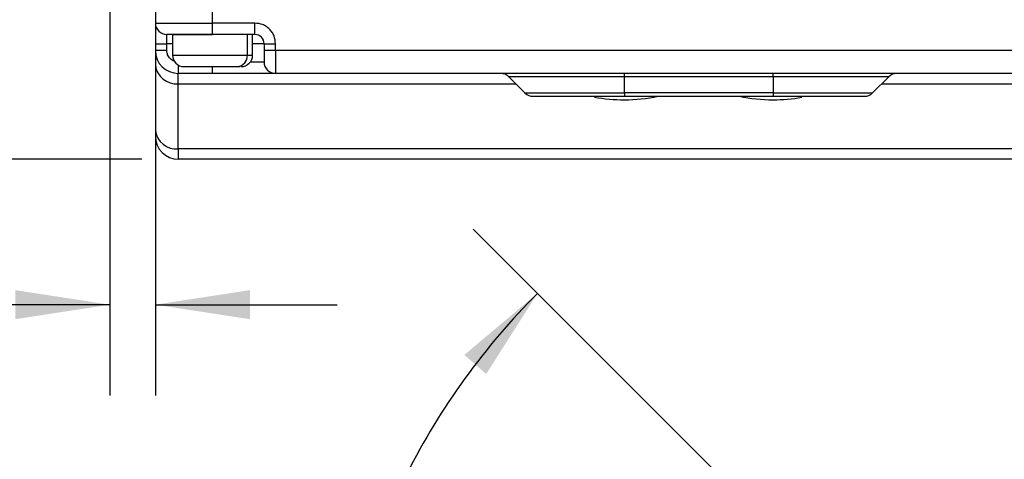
# Model space of a CAD drawing. Header units: millimetres. Extents: x 16 to 683, y 16 to 524.
# Tile 12 of 38: x 99 to 185, y 345 to 383. Entities that reach past the tile are written whole.
import ezdxf

# ---------------------------------------------------------------- set-up
doc = ezdxf.new("R2010")
doc.units = ezdxf.units.MM
doc.header["$LTSCALE"] = 2.5
doc.layers.add('DIMENSIONS', color=140, linetype='Continuous', lineweight=25)
doc.styles.add('SLDTEXTSTYLE0', font='TXT', dxfattribs={"width": 0.7})
doc.dimstyles.new('SLDDIMSTYLE1', dxfattribs={"dimtxt": 5.39502, "dimasz": 8.255, "dimexe": 0, "dimexo": 0.0625, "dimgap": 1.348755, "dimtad": 0, "dimtih": 1, "dimtoh": 1, "dimdec": 4, "dimlfac": 2.5, "dimzin": 12, "dimdsep": 46, "dimtxsty": 'SLDTEXTSTYLE0', "dimsah": 1, "dimcen": 0.09, "dimadec": 0, "dimazin": 3, "dimtfac": 1, "dimtdec": 0, "dimtofl": 0, "dimtmove": 0, "dimatfit": 3, "dimfxl": 0, "dimfrac": 2, "dimtolj": 1, "dimtzin": 12, "dimarcsym": 0})
doc.dimstyles.new('SLDDIMSTYLE2', dxfattribs={"dimtxt": 5.39502, "dimasz": 8.255, "dimexe": 0, "dimexo": 0.0625, "dimgap": 1.348755, "dimtad": 0, "dimtih": 1, "dimtoh": 1, "dimrnd": 1e-09, "dimzin": 4, "dimdsep": 46, "dimtxsty": 'SLDTEXTSTYLE0', "dimsah": 1, "dimcen": 0.09, "dimadec": 0, "dimazin": 1, "dimtfac": 1, "dimtofl": 0, "dimtmove": 0, "dimatfit": 3, "dimfxl": 0, "dimfrac": 2, "dimtolj": 1, "dimtzin": 12, "dimarcsym": 0})
doc.dimstyles.new('SLDDIMSTYLE4', dxfattribs={"dimtxt": 5.39502, "dimasz": 8.255, "dimexe": 0, "dimexo": 0.0625, "dimgap": 1.348755, "dimtad": 0, "dimtih": 1, "dimtoh": 1, "dimrnd": 1e-09, "dimzin": 4, "dimdsep": 46, "dimtxsty": 'SLDTEXTSTYLE0', "dimsah": 1, "dimcen": 0.09, "dimadec": 0, "dimazin": 1, "dimtfac": 1, "dimtmove": 0, "dimatfit": 0, "dimfxl": 0, "dimfrac": 2, "dimtolj": 1, "dimtzin": 12, "dimarcsym": 0})

# ---------------------------------------------------------------- blocks, each defined once
blk = doc.blocks.new('_D_1')
at = {"layer": 'DIMENSIONS'}
for p, q in [((187.151, 316.745), (138.719, 365.178)), ((176.757, 315.964), (118.334, 315.964))]:
    blk.add_line(p, q, dxfattribs=at)
for start, end in [(135, 153.19088), (161.82259, 180)]:
    blk.add_arc((187.932, 315.964), 61.66, start, end, dxfattribs=at)
for points in [[(144.331, 359.565), (137.939, 354.189), (139.851, 352.516)], [(126.271, 315.964), (128.087, 324.117), (125.553, 324.286)]]:
    blk.add_solid(points, dxfattribs=at)
at = {"layer": 'DIMENSIONS', "insert": (124.535, 342.021), "char_height": 5.2917, "attachment_point": 1, "style": 'SLDTEXTSTYLE0'}
blk.add_mtext('45°', dxfattribs=at)
blk = doc.blocks.new('_D_10')
at = {"layer": 'DIMENSIONS'}
for p, q in [((109.757, 425.295), (70.3, 425.295)), ((78.238, 425.295), (78.238, 409.89)), ((70.222, 400.107), (68.41, 400.107)), ((68.41, 400.107), (68.41, 391.533)), ((86.254, 400.107), (88.065, 400.107)), ((88.065, 400.107), (88.065, 391.533)), ((68.41, 391.533), (70.222, 391.533)), ((88.065, 391.533), (86.254, 391.533)), ((78.238, 371.295), (78.238, 390.325)), ((109.757, 371.295), (70.3, 371.295))]:
    blk.add_line(p, q, dxfattribs=at)
for points in [[(78.238, 425.295), (76.968, 417.04), (79.508, 417.04)], [(78.238, 371.295), (79.508, 379.55), (76.968, 379.55)]]:
    blk.add_solid(points, dxfattribs=at)
at = {"layer": 'DIMENSIONS', "char_height": 5.2917, "attachment_point": 1, "style": 'SLDTEXTSTYLE0'}
for s, insert in [('54.0', (70.222, 408.137)), ('2.13', (70.222, 398.354))]:
    blk.add_mtext(s, dxfattribs=dict(at, insert=insert))
blk = doc.blocks.new('_D_11')
at = {"layer": 'DIMENSIONS'}
for p, q in [((106.932, 390.901), (106.932, 350.642)), ((110.932, 384.12), (110.932, 350.642)), ((70.222, 358.58), (68.41, 358.58)), ((68.41, 358.58), (68.41, 350.005)), ((86.254, 358.58), (88.065, 358.58)), ((88.065, 358.58), (88.065, 350.005)), ((106.932, 358.58), (93.564, 358.58)), ((110.932, 358.58), (126.807, 358.58)), ((68.41, 350.005), (70.222, 350.005)), ((88.065, 350.005), (86.254, 350.005))]:
    blk.add_line(p, q, dxfattribs=at)
for points in [[(106.932, 358.58), (98.677, 359.85), (98.677, 357.31)], [(110.932, 358.58), (119.187, 357.31), (119.187, 359.85)]]:
    blk.add_solid(points, dxfattribs=at)
at = {"layer": 'DIMENSIONS', "char_height": 5.2917, "attachment_point": 1, "style": 'SLDTEXTSTYLE0'}
for s, insert in [('4.0', (72.466, 366.609)), ('0.16', (70.222, 356.827))]:
    blk.add_mtext(s, dxfattribs=dict(at, insert=insert))

msp = doc.modelspace()

# ---------------------------------------------------------------- linework, layer by layer
for p, q in [((110.931692, 387.295283), (110.931692, 383.195284)), ((115.931691, 383.195284), (115.931691, 385.295282)), ((110.931692, 383.195284), (115.931691, 383.195284)), ((110.931692, 383.195284), (110.931692, 381.395283)), ((119.63169, 383.195284), (115.931691, 383.195284)), ((115.931691, 382.195282), (115.931691, 383.195284)), ((119.63169, 382.195282), (119.63169, 383.195284)), ((110.931692, 381.395283), (111.93169, 381.395283)), ((110.931692, 381.395283), (110.931692, 380.795281)), ((115.931691, 382.195282), (111.93169, 382.195282)), ((111.93169, 381.395283), (111.93169, 382.195282)), ((111.93169, 380.795281), (111.93169, 381.395283)), ((112.431691, 381.395283), (111.93169, 381.395283)), ((112.431691, 382.195282), (112.431691, 380.395281)), ((112.431691, 382.195282), (115.931691, 382.195282)), ((119.63169, 382.195282), (115.931691, 382.195282)), ((118.973588, 380.395281), (118.973588, 382.195282)), ((119.431691, 380.395281), (119.431691, 382.195282)), ((120.431693, 381.395283), (119.431691, 381.395283)), ((120.431693, 381.395283), (120.431693, 380.795281)), ((120.431693, 381.395283), (121.431691, 381.395283)), ((121.431691, 380.795281), (121.431691, 381.395283)), ((111.93169, 380.795281), (110.931692, 380.795281)), ((110.931692, 380.795281), (110.931692, 379.529345)), ((121.431691, 380.795281), (120.431693, 380.795281)), ((120.431693, 380.795281), (120.431693, 379.795286)), ((195.431692, 380.795281), (121.431691, 380.795281)), ((121.431691, 380.795281), (121.431691, 378.795284)), ((112.431691, 380.395281), (118.973588, 380.395281)), ((118.973588, 380.395281), (119.431691, 380.395281)), ((120.431693, 379.795286), (119.231691, 379.795286)), ((110.931692, 379.529345), (110.931692, 373.837824)), ((112.931692, 379.529256), (112.931692, 378.795284)), ((115.931691, 378.795284), (112.931692, 378.795284)), ((112.931692, 377.891044), (112.931692, 378.795284)), ((115.931691, 378.795284), (115.931691, 379.391166)), ((121.431691, 378.795284), (115.931691, 378.795284)), ((118.104474, 379.395279), (118.337524, 379.395279)), ((195.431692, 378.795284), (121.431691, 378.795284)), ((151.931691, 378.502387), (151.931691, 378.795284)), ((164.931692, 378.502387), (164.931692, 378.795284)), ((151.931691, 378.502387), (141.824584, 378.502387)), ((143.238798, 377.088177), (141.824584, 378.502387)), ((164.931692, 378.502387), (151.931691, 378.502387)), ((151.931691, 377.088177), (151.931691, 378.502387)), ((175.038799, 378.502387), (164.931692, 378.502387)), ((164.931692, 378.502387), (164.931692, 377.088177)), ((173.624585, 377.088177), (175.038799, 378.502387)), ((112.931692, 372.199523), (112.931692, 377.891044)), ((112.931692, 377.891044), (142.435932, 377.891044)), ((143.238798, 377.088177), (151.931691, 377.088177)), ((164.931692, 377.088177), (151.931691, 377.088177)), ((151.931691, 377.088177), (151.931691, 376.79528)), ((164.931692, 377.088177), (173.624585, 377.088177)), ((164.931692, 377.088177), (164.931692, 376.79528)), ((174.427451, 377.891044), (203.931691, 377.891044)), ((143.945905, 376.79528), (151.931691, 376.79528)), ((151.931691, 376.79528), (164.931692, 376.79528)), ((164.931692, 376.79528), (172.917478, 376.79528)), ((110.931692, 373.837824), (110.931692, 373.29528)), ((203.931691, 372.199523), (112.931692, 372.199523)), ((112.931692, 372.199523), (112.931692, 371.295284)), ((203.931691, 371.295284), (112.931692, 371.295284))]:
    msp.add_line(p, q)
for centre, radius, start, end in [((111.931699, 383.195289), 1.000007, 180.00030309, 269.99948346), ((119.631691, 381.39528), 0.800002, 0.00024326, 90.00002355), ((112.931694, 380.795286), 2.000002, 180.00015217, 269.99995455), ((113.431699, 380.395286), 1.000007, 180.00030309, 269.99948346), ((118.0341, 380.334122), 0.941477, 274.2868021, 3.72459155), ((118.431683, 380.395286), 1.000007, 270.00051654, 359.99969691), ((121.431687, 379.795279), 0.999995, 179.99957435, 270.0002122), ((112.767195, 379.730158), 1.846456, 186.2436008, 275.1111442), ((141.117473, 377.795283), 1.000001, 44.99970232, 89.99973694), ((175.74591, 377.795283), 1.000001, 90.00026306, 135.00029768), ((143.945911, 377.795285), 1.000005, 224.99980498, 269.99963428), ((172.917472, 377.795285), 1.000005, 270.00036572, 315.00019502), ((151.931633, 391.039676), 14.544394, 259.64225855, 270.0002313), ((151.931738, 391.039936), 14.544654, 269.99981466, 281.65719771), ((164.931786, 391.041324), 14.546042, 258.34336033, 269.99962729), ((164.931781, 391.03903), 14.543747, 269.99964986, 279.95600646), ((112.767195, 374.038637), 1.846456, 186.2436008, 275.1111442), ((112.931694, 373.295286), 2.000002, 180.00015217, 269.99995455)]:
    msp.add_arc(centre, radius, start, end)
for points, knots in [([(121.431691, 381.395283), (121.407516, 381.62164), (121.370198, 381.971065), (121.146113, 382.390554), (120.913576, 382.676913), (120.62712, 382.909604), (120.20765, 383.133761), (119.858046, 383.171105), (119.63169, 383.195284)], [0, 0, 0, 0, 0.239443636, 0.369625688, 0.499999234, 0.630182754, 0.760556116, 1, 1, 1, 1]), ([(112.611645, 379.856329), (112.595502, 379.858968), (112.512157, 379.872592), (112.379848, 379.957345), (112.219449, 380.082152), (112.090497, 380.242472), (111.965838, 380.475144), (111.945109, 380.66948), (111.93169, 380.795281)], [0, 0, 0, 0, 0.039473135, 0.203788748, 0.368538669, 0.53285471, 0.697599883, 1, 1, 1, 1]), ([(113.442474, 379.395279), (113.44023, 379.395279), (113.407629, 379.395279), (113.607549, 379.395279), (113.707561, 379.395279), (114.152038, 379.395279), (114.741567, 379.395279), (115.457735, 379.395279), (116.088404, 379.395279), (116.584568, 379.395279), (117.0531, 379.395279), (117.556714, 379.395279), (117.901906, 379.395279), (118.104474, 379.395279)], [0, 0, 0, 0, 0.001340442, 0.019466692, 0.058774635, 0.118139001, 0.270661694, 0.460329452, 0.569229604, 0.676811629, 0.778461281, 0.869994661, 1, 1, 1, 1])]:
    msp.add_open_spline(points, degree=3, knots=knots)

# ---------------------------------------------------------------- dimensions: what is measured, and where the dimension line sits
at = {"layer": 'DIMENSIONS'}
dim = msp.add_linear_dim(base=(78.23761, 371.295282), p1=(112.931691, 425.295282), p2=(112.931691, 371.295282), angle=90, dimstyle='SLDDIMSTYLE2', dxfattribs=at)
dim.commit()
dim.dimension.update_dxf_attribs({"geometry": '_D_10', "text_midpoint": (78.23761, 400.107467), "dimtype": 160})
dim = msp.add_linear_dim(base=(106.931691, 358.579684), p1=(110.931691, 387.295282), p2=(106.931691, 394.076133), dimstyle='SLDDIMSTYLE4', dxfattribs=at)
dim.commit()
dim.dimension.update_dxf_attribs({"geometry": '_D_11', "text_midpoint": (78.23761, 358.579684), "dimtype": 160})
dim = msp.add_angular_dim_2l(base=(137.987057, 352.124377), line1=((179.931691, 315.964431), (185.860624, 315.964431)), line2=((204.467225, 299.428897), (189.396158, 314.499965)), dimstyle='SLDDIMSTYLE1', dxfattribs=at)
dim.commit()
dim.dimension.update_dxf_attribs({"geometry": '_D_1', "text_midpoint": (130.934459, 339.487266), "dimtype": 162})

doc.saveas('drawing.dxf')
